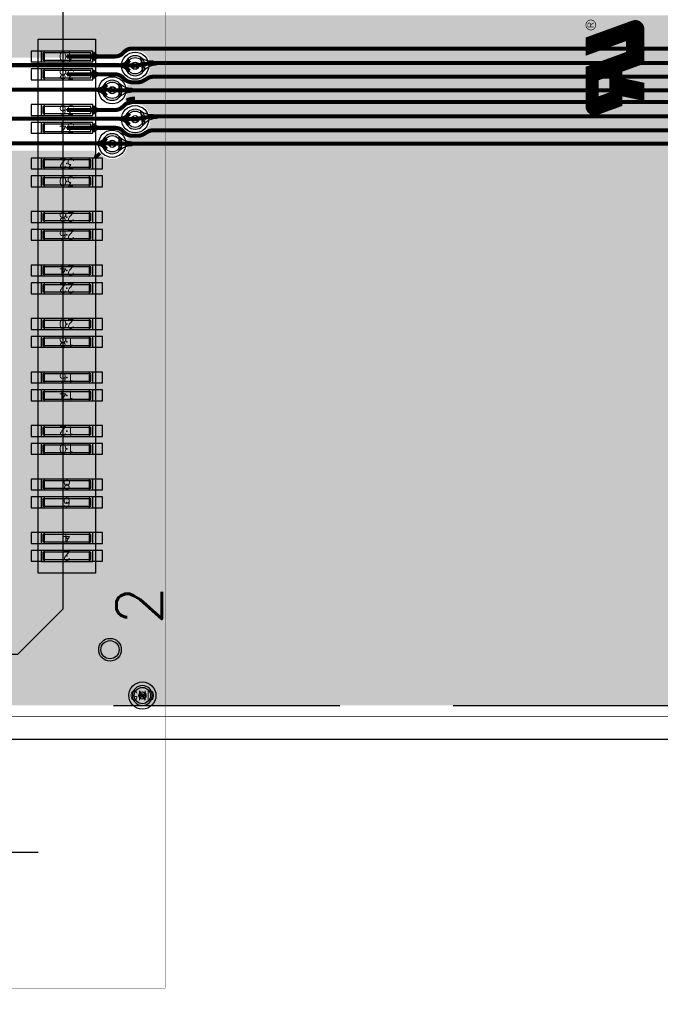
# Model space of a CAD drawing. Header units: inches. Extents: x -0.59 to 5.77, y -1.38 to 3.07.
# Tile 3 of 20: x 0.3 to 1.01, y -0.32 to 0.77. Entities that reach past the tile are written whole.
import ezdxf
from ezdxf.enums import TextEntityAlignment as Align

# ---------------------------------------------------------------- set-up
doc = ezdxf.new("R2010")
doc.units = ezdxf.units.IN
doc.header["$MEASUREMENT"] = 0
for name, pattern in [('DASHED2', [0.375, 0.25, -0.125]), ('FILLPOLY', [101, 100, 1]), ('FILLPOLYEX', [101, 100, 1]), ('FILLPOLYIN', [101, 100, 1]), ('SCOMP', [101, 100, 1])]:
    doc.linetypes.add(name, pattern=pattern)
for name, color, linetype in [('COM-NS', 4, 'Continuous'), ('DIMENSION', 7, 'Continuous'), ('FAB', 5, 'Continuous'), ('GE-FS', 5, 'Continuous'), ('GP-FS', 5, 'Continuous'), ('guide_4mil', 7, 'Continuous'), ('HOL', 3, 'Continuous'), ('HOL-C1', 4, 'Continuous'), ('LND-NS', 1, 'Continuous'), ('MSK-NS', 4, 'Continuous'), ('NET', 7, 'Continuous'), ('NUM-NS', 7, 'Continuous'), ('PAD-CM', 14, 'Continuous'), ('PCB', 6, 'Continuous'), ('POP-CM', 5, 'Continuous'), ('POP_OUTLINE', 7, 'Continuous'), ('PST-NS', 30, 'Continuous'), ('REF-NS', 7, 'Continuous'), ('scratch', 252, 'DASHED2'), ('SLK-NS', 2, 'Continuous'), ('STF-01-FS', 30, 'Continuous'), ('TEA-FS', 143, 'Continuous'), ('TEA-NS', 13, 'Continuous'), ('TRA-FS', 5, 'Continuous'), ('TRA-NS', 1, 'Continuous'), ('VIA', 7, 'Continuous')]:
    doc.layers.add(name, color=color, linetype=linetype)
doc.styles.get("Standard").update_dxf_attribs({"font": 'romans.shx'})
doc.dimstyles.new('SMALL', dxfattribs={"dimtxt": 0.03, "dimasz": 0.03, "dimexe": 0.02, "dimexo": 0.02, "dimgap": 0.01, "dimtad": 0, "dimtih": 1, "dimtoh": 1, "dimdec": 4, "dimzin": 0, "dimdsep": 46, "dimtxsty": 'Standard', "dimcen": 0.09, "dimadec": 0, "dimazin": 0, "dimtfac": 1, "dimtdec": 4, "dimtofl": 0, "dimtmove": 0, "dimatfit": 3, "dimfxl": 0, "dimtolj": 1, "dimtzin": 0, "dimarcsym": 0})

# ---------------------------------------------------------------- blocks, each defined once
blk = doc.blocks.new('PIN-NS-V')
at = {"layer": 'NUM-NS'}
blk.add_attdef('PIN', text='', height=0.03, dxfattribs=at).set_placement((0, 0), align=Align.MIDDLE)
blk = doc.blocks.new('LND-NS-4-D057-D012')
at = {"layer": 'LND-NS', "linetype": 'Continuous'}
blk.add_lwpolyline([(-0.0285, -0.006), (0.0285, -0.006), (0.0285, 0.006), (-0.0285, 0.006)], close=True, dxfattribs=at)
blk.add_point((0, 0), dxfattribs=at)
at = {"layer": 'PST-NS', "linetype": 'Continuous'}
blk.add_lwpolyline([(-0.0265, -0.004), (0.0265, -0.004), (0.0265, 0.004), (-0.0265, 0.004)], close=True, dxfattribs=at)
blk = doc.blocks.new('ASP-122952-01-NS')
at = {"layer": 'COM-NS'}
blk.add_lwpolyline([(-1.1313, -0.1175), (1.1313, -0.1175), (1.1812, -0.0675), (1.1812, 0.1175), (-1.1813, 0.1175), (-1.1813, -0.0675)], close=True, dxfattribs=at)
at = {"layer": 'MSK-NS'}
blk.add_lwpolyline([(-1.0919, -0.09), (-0.5026, -0.09), (-0.5026, -0.153), (-1.0919, -0.153)], close=True, dxfattribs=at)
at = {"layer": 'LND-NS', "rotation": 90}
for p in [(-1.0729, -0.1215), (-1.0532, -0.1215), (-1.0138, -0.1215), (-0.9941, -0.1215), (-0.9547, -0.1215), (-0.935, -0.1215), (-0.8957, -0.1215), (-0.876, -0.1215), (-0.8366, -0.1215), (-0.8169, -0.1215), (-0.7775, -0.1215), (-0.7578, -0.1215), (-0.7185, -0.1215), (-0.6988, -0.1215), (-0.6594, -0.1215), (-0.6397, -0.1215), (-0.6003, -0.1215), (-0.5806, -0.1215), (-0.5412, -0.1215), (-0.5216, -0.1215)]:
    blk.add_blockref('LND-NS-4-D057-D012', p, dxfattribs=at)
at = {"layer": 'NUM-NS'}
ref = blk.add_blockref('PIN-NS-V', (-1.0729, -0.1215), dxfattribs=dict(at, rotation=90))
ref.add_attrib('PIN', '2', dxfattribs={"height": 0.01, "rotation": 90}).set_placement((-1.0729, -0.1215), align=Align.MIDDLE)
ref = blk.add_blockref('PIN-NS-V', (-1.0532, -0.1215), dxfattribs=dict(at, rotation=90))
ref.add_attrib('PIN', '4', dxfattribs={"height": 0.01, "rotation": 90}).set_placement((-1.0532, -0.1215), align=Align.MIDDLE)
ref = blk.add_blockref('PIN-NS-V', (-1.0138, -0.1215), dxfattribs=dict(at, rotation=90))
ref.add_attrib('PIN', '6', dxfattribs={"height": 0.01, "rotation": 90}).set_placement((-1.0138, -0.1215), align=Align.MIDDLE)
ref = blk.add_blockref('PIN-NS-V', (-0.9941, -0.1215), dxfattribs=dict(at, rotation=90))
ref.add_attrib('PIN', '8', dxfattribs={"height": 0.01, "rotation": 90}).set_placement((-0.9941, -0.1215), align=Align.MIDDLE)
ref = blk.add_blockref('PIN-NS-V', (-0.9547, -0.1215), dxfattribs=dict(at, rotation=90))
ref.add_attrib('PIN', '10', dxfattribs={"height": 0.01, "rotation": 90}).set_placement((-0.9547, -0.1215), align=Align.MIDDLE)
ref = blk.add_blockref('PIN-NS-V', (-0.935, -0.1215), dxfattribs=dict(at, rotation=90))
ref.add_attrib('PIN', '12', dxfattribs={"height": 0.01, "rotation": 90}).set_placement((-0.935, -0.1215), align=Align.MIDDLE)
ref = blk.add_blockref('PIN-NS-V', (-0.8957, -0.1215), dxfattribs=dict(at, rotation=90))
ref.add_attrib('PIN', '14', dxfattribs={"height": 0.01, "rotation": 90}).set_placement((-0.8957, -0.1215), align=Align.MIDDLE)
ref = blk.add_blockref('PIN-NS-V', (-0.876, -0.1215), dxfattribs=dict(at, rotation=90))
ref.add_attrib('PIN', '16', dxfattribs={"height": 0.01, "rotation": 90}).set_placement((-0.876, -0.1215), align=Align.MIDDLE)
ref = blk.add_blockref('PIN-NS-V', (-0.8366, -0.1215), dxfattribs=dict(at, rotation=90))
ref.add_attrib('PIN', '18', dxfattribs={"height": 0.01, "rotation": 90}).set_placement((-0.8366, -0.1215), align=Align.MIDDLE)
ref = blk.add_blockref('PIN-NS-V', (-0.8169, -0.1215), dxfattribs=dict(at, rotation=90))
ref.add_attrib('PIN', '20', dxfattribs={"height": 0.01, "rotation": 90}).set_placement((-0.8169, -0.1215), align=Align.MIDDLE)
ref = blk.add_blockref('PIN-NS-V', (-0.7775, -0.1215), dxfattribs=dict(at, rotation=90))
ref.add_attrib('PIN', '22', dxfattribs={"height": 0.01, "rotation": 90}).set_placement((-0.7775, -0.1215), align=Align.MIDDLE)
ref = blk.add_blockref('PIN-NS-V', (-0.7578, -0.1215), dxfattribs=dict(at, rotation=90))
ref.add_attrib('PIN', '24', dxfattribs={"height": 0.01, "rotation": 90}).set_placement((-0.7578, -0.1215), align=Align.MIDDLE)
ref = blk.add_blockref('PIN-NS-V', (-0.7185, -0.1215), dxfattribs=dict(at, rotation=90))
ref.add_attrib('PIN', '26', dxfattribs={"height": 0.01, "rotation": 90}).set_placement((-0.7185, -0.1215), align=Align.MIDDLE)
ref = blk.add_blockref('PIN-NS-V', (-0.6988, -0.1215), dxfattribs=dict(at, rotation=90))
ref.add_attrib('PIN', '28', dxfattribs={"height": 0.01, "rotation": 90}).set_placement((-0.6988, -0.1215), align=Align.MIDDLE)
ref = blk.add_blockref('PIN-NS-V', (-0.6594, -0.1215), dxfattribs=dict(at, rotation=90))
ref.add_attrib('PIN', '30', dxfattribs={"height": 0.01, "rotation": 90}).set_placement((-0.6594, -0.1215), align=Align.MIDDLE)
ref = blk.add_blockref('PIN-NS-V', (-0.6397, -0.1215), dxfattribs=dict(at, rotation=90))
ref.add_attrib('PIN', '32', dxfattribs={"height": 0.01, "rotation": 90}).set_placement((-0.6397, -0.1215), align=Align.MIDDLE)
ref = blk.add_blockref('PIN-NS-V', (-0.6003, -0.1215), dxfattribs=dict(at, rotation=90))
ref.add_attrib('PIN', '34', dxfattribs={"height": 0.01, "rotation": 90}).set_placement((-0.6003, -0.1215), align=Align.MIDDLE)
ref = blk.add_blockref('PIN-NS-V', (-0.5806, -0.1215), dxfattribs=dict(at, rotation=90))
ref.add_attrib('PIN', '36', dxfattribs={"height": 0.01, "rotation": 90}).set_placement((-0.5806, -0.1215), align=Align.MIDDLE)
ref = blk.add_blockref('PIN-NS-V', (-0.5412, -0.1215), dxfattribs=dict(at, rotation=90))
ref.add_attrib('PIN', '38', dxfattribs={"height": 0.01, "rotation": 90}).set_placement((-0.5412, -0.1215), align=Align.MIDDLE)
ref = blk.add_blockref('PIN-NS-V', (-0.5216, -0.1215), dxfattribs=dict(at, rotation=90))
ref.add_attrib('PIN', '40', dxfattribs={"height": 0.01, "rotation": 90}).set_placement((-0.5216, -0.1215), align=Align.MIDDLE)
at = {"layer": 'REF-NS'}
blk.add_attdef('REF', text='', height=0.03, dxfattribs=at).set_placement((0, 0), align=Align.MIDDLE)
blk = doc.blocks.new('PAD-CM-0-D022')
at = {"layer": 'PAD-CM', "linetype": 'Continuous'}
blk.add_lwpolyline([(-0.011, 0, 1), (0.011, 0, 1)], format="xyb", close=True, dxfattribs=at)
blk.add_point((0, 0), dxfattribs=at)
blk = doc.blocks.new('HOL-D0079')
at = {"layer": 'HOL', "linetype": 'Continuous'}
blk.add_circle((0, 0), 0.00395, dxfattribs=at)
blk = doc.blocks.new('VIA-D0079-D022')
at = {"layer": 'guide_4mil', "linetype": 'Continuous'}
blk.add_circle((0, 0), 0.015, dxfattribs=at)
at = {"layer": 'HOL', "linetype": 'Continuous'}
blk.add_blockref('HOL-D0079', (0, 0), dxfattribs=at)
at = {"layer": 'PAD-CM', "linetype": 'Continuous'}
blk.add_blockref('PAD-CM-0-D022', (0, 0), dxfattribs=at)
at = {"layer": 'NET', "linetype": 'Continuous'}
blk.add_attdef('NET', text='', height=0.02, dxfattribs=at).set_placement((0, 0), align=Align.MIDDLE)
blk = doc.blocks.new('TEA-NS-D00530-90D-D0045-D0075')
at = {"layer": 'TEA-NS', "const_width": 0.0045}
for points in [[(0.0037, 0.0037), (0.0053, 0.0022, 0.198912), (0.0106, 0)], [(0.0037, -0.0037), (0.0053, -0.0022, -0.198912), (0.0106, 0)]]:
    blk.add_lwpolyline(points, format="xyb", dxfattribs=at)
blk = doc.blocks.new('TEA-FS-D00875-90D-D0045-D011')
at = {"layer": 'TEA-FS', "const_width": 0.0045}
for points in [[(0.0062, 0.0062), (0.0092, 0.0032, 0.198912), (0.0169, 0)], [(0.0062, -0.0062), (0.0092, -0.0032, -0.198912), (0.0169, 0)]]:
    blk.add_lwpolyline(points, format="xyb", dxfattribs=at)
blk = doc.blocks.new('EXT_12')
at = {"layer": 'TRA-NS'}
blk.add_lwpolyline([(0.004, 0.006), (-0.011, 0.006), (-0.011, -0.006), (0.004, -0.006)], close=True, dxfattribs=at)
blk = doc.blocks.new('*D42')
at = {"layer": 'Defpoints', "color": 0}
for p in [(0.2667, -0.098), (0.1973, -0.202)]:
    blk.add_point(p, dxfattribs=at)
at = {"layer": 'DIMENSION', "color": 0, "lineweight": -2}
for p, q in [((0.232, -0.24), (0.232, -0.06)), ((0.142, -0.15), (0.322, -0.15)), ((0.009, -0.4843), (0.1807, -0.227)), ((-0.021, -0.4843), (0.009, -0.4843))]:
    blk.add_line(p, q, dxfattribs=at)
at = {"layer": 'DIMENSION', "color": 0}
blk.add_solid([(0.1765, -0.2242), (0.1848, -0.2297), (0.1973, -0.202)], dxfattribs=at)
at = {"layer": 'DIMENSION', "color": 0, "insert": (-0.1795, -0.4843), "char_height": 0.03, "attachment_point": 5}
blk.add_mtext('\\A1;(4x) ∅0.1250', dxfattribs=at)
blk = doc.blocks.new('TBL-SYM12')
for p, q in [((-0.35, -0.35), (0.35, 0.35)), ((-0.35, 0.35), (0.35, -0.35))]:
    blk.add_line(p, q)
blk.add_circle((0, 0), 0.25)

msp = doc.modelspace()

# ---------------------------------------------------------------- linework, layer by layer
at = {"layer": 'GE-FS', "const_width": 0.008}
msp.add_lwpolyline([(1.97, 2.484, -0.4142136), (1.984, 2.47), (1.984, 0.03, -0.4142136), (1.97, 0.016), (0.03, 0.016, -0.4142136), (0.016, 0.03), (0.016, 2.47, -0.4142136), (0.03, 2.484)], format="xyb", close=True, dxfattribs=at)
msp.add_lwpolyline([(0.17993, 0.62042), (0.38426, 0.62042, 0.0326033), (0.38585, 0.62021), (0.3884, 0.61755, 0.8035387), (0.42342, 0.6389, 1.1406489), (0.42887, 0.68019, 0.1073008), (0.42016, 0.67829, 0.2526106), (0.42342, 0.69797, 1.1406489), (0.42887, 0.73925, 0.1936598), (0.41432, 0.7334), (0.4119, 0.73108), (0.41174, 0.73108), (0.19974, 0.73108, -0.1029792)], format="xyb", dxfattribs=at)
at = {"layer": 'GP-FS', "const_width": 0.008}
for points in [[(0.016, 0.77), (1.7515, 0.77)], [(0.016, 0.763), (1.7515, 0.763)], [(0.016, 0.756), (1.60898, 0.756)], [(0.17776, 0.749), (1.60278, 0.749)], [(0.18953, 0.742), (1.58923, 0.742)], [(0.19348, 0.735), (0.41619, 0.735)], [(0.44154, 0.735), (1.55483, 0.735)], [(0.44747, 0.728), (1.5489, 0.728)], [(0.44943, 0.714), (1.54694, 0.714)], [(0.44969, 0.721), (1.54668, 0.721)], [(0.4466, 0.707), (1.54977, 0.707)], [(0.42448, 0.693), (1.57206, 0.693)], [(0.43925, 0.7), (1.55712, 0.7)], [(0.42391, 0.686), (1.57262, 0.686)], [(0.42068, 0.679), (0.42191, 0.679)], [(0.43582, 0.679), (1.56055, 0.679)], [(0.4455, 0.672), (1.55087, 0.672)], [(0.44905, 0.665), (1.54732, 0.665)], [(0.44821, 0.651), (1.54816, 0.651)], [(0.44983, 0.658), (1.54654, 0.658)], [(0.44337, 0.644), (1.553, 0.644)], [(0.42397, 0.637), (1.57256, 0.637)], [(0.42445, 0.63), (1.57208, 0.63)], [(0.016, 0.616), (0.39006, 0.616)], [(0.41706, 0.616), (1.57948, 0.616)], [(0.42249, 0.623), (1.57405, 0.623)], [(0.016, 0.609), (1.5955, 0.609)], [(0.016, 0.602), (1.5955, 0.602)], [(0.016, 0.595), (1.5955, 0.595)], [(0.016, 0.588), (1.5955, 0.588)], [(0.016, 0.581), (1.5955, 0.581)], [(0.016, 0.574), (1.5955, 0.574)], [(0.016, 0.567), (1.5955, 0.567)], [(0.016, 0.56), (1.5955, 0.56)], [(0.016, 0.553), (1.5955, 0.553)], [(0.016, 0.546), (1.5955, 0.546)], [(0.016, 0.539), (1.5955, 0.539)], [(0.016, 0.532), (1.5955, 0.532)], [(0.016, 0.525), (1.5955, 0.525)], [(0.016, 0.518), (1.5955, 0.518)], [(0.016, 0.511), (1.5955, 0.511)], [(0.016, 0.504), (1.5955, 0.504)], [(0.016, 0.497), (1.5955, 0.497)], [(0.016, 0.49), (1.5955, 0.49)], [(0.016, 0.483), (1.5955, 0.483)], [(0.016, 0.476), (1.5955, 0.476)], [(0.016, 0.469), (1.5955, 0.469)], [(0.016, 0.462), (1.5955, 0.462)], [(0.016, 0.455), (1.5955, 0.455)], [(0.016, 0.448), (1.5955, 0.448)], [(0.016, 0.441), (1.5955, 0.441)], [(0.016, 0.434), (1.5955, 0.434)], [(0.016, 0.427), (1.5955, 0.427)], [(0.016, 0.42), (1.5955, 0.42)], [(0.016, 0.413), (1.5955, 0.413)], [(0.016, 0.406), (1.5955, 0.406)], [(0.016, 0.399), (1.5955, 0.399)], [(0.016, 0.392), (1.5955, 0.392)], [(0.016, 0.385), (1.5955, 0.385)], [(0.016, 0.378), (1.5955, 0.378)], [(0.016, 0.371), (1.5955, 0.371)], [(0.016, 0.364), (1.5955, 0.364)], [(0.016, 0.357), (1.5955, 0.357)], [(0.016, 0.35), (1.5955, 0.35)], [(0.016, 0.343), (1.5955, 0.343)], [(0.016, 0.336), (1.5955, 0.336)], [(0.016, 0.329), (1.5955, 0.329)], [(0.016, 0.322), (1.5955, 0.322)], [(0.016, 0.315), (1.5955, 0.315)], [(0.016, 0.308), (1.5955, 0.308)], [(0.016, 0.301), (1.5955, 0.301)], [(0.016, 0.294), (1.5955, 0.294)], [(0.016, 0.287), (1.5955, 0.287)], [(0.016, 0.28), (1.5955, 0.28)], [(0.016, 0.273), (1.5955, 0.273)], [(0.016, 0.266), (1.5955, 0.266)], [(0.016, 0.259), (1.5955, 0.259)], [(0.016, 0.252), (1.5955, 0.252)], [(0.016, 0.245), (1.5955, 0.245)], [(0.016, 0.238), (1.5955, 0.238)], [(0.016, 0.231), (1.5955, 0.231)], [(0.016, 0.224), (1.5955, 0.224)], [(0.016, 0.217), (1.5955, 0.217)], [(0.016, 0.21), (1.5955, 0.21)], [(0.016, 0.203), (1.5955, 0.203)], [(0.016, 0.196), (1.5955, 0.196)], [(0.016, 0.189), (1.5955, 0.189)], [(0.016, 0.182), (1.5955, 0.182)], [(0.016, 0.175), (1.5955, 0.175)], [(0.016, 0.168), (1.59607, 0.168)], [(0.016, 0.161), (1.6025, 0.161)], [(0.016, 0.154), (1.60349, 0.154)], [(0.016, 0.147), (1.7515, 0.147)], [(0.016, 0.14), (1.7515, 0.14)], [(0.15691, 0.133), (1.7515, 0.133)], [(0.17332, 0.126), (1.7515, 0.126)], [(0.18006, 0.119), (1.7515, 0.119)], [(0.18396, 0.112), (1.7515, 0.112)], [(0.18603, 0.105), (1.7515, 0.105)], [(0.18659, 0.098), (1.7515, 0.098)], [(0.1833, 0.084), (1.56508, 0.084)], [(0.18572, 0.091), (1.7515, 0.091)], [(0.17891, 0.077), (1.55977, 0.077)], [(0.016, 0.063), (1.55751, 0.063)], [(0.17125, 0.07), (1.55754, 0.07)], [(0.016, 0.056), (1.55964, 0.056)], [(0.016, 0.049), (1.56479, 0.049)], [(0.016, 0.042), (1.85344, 0.042)], [(0.016, 0.035), (1.8634, 0.035)], [(0.01614, 0.028), (1.98386, 0.028)], [(0.01928, 0.021), (1.98072, 0.021)]]:
    msp.add_lwpolyline(points, dxfattribs=at)
at = {"layer": 'HOL-C1'}
msp.add_circle((0.40113, 0.07359), 0.0125, dxfattribs=at)
at = {"layer": 'PCB', "const_width": 0.0005}
msp.add_lwpolyline([(2, 0.03), (2, 2.47, 0.4142136), (1.97, 2.5), (0.03, 2.5, 0.4142136), (0, 2.47), (0, 0.03, 0.4142136), (0.03, 0), (1.97, 0, 0.4142136)], format="xyb", close=True, dxfattribs=at)
at = {"layer": 'POP-CM', "linetype": 'FILLPOLYIN'}
for centre in [(0.42887, 0.71825), (0.40356, 0.69115), (0.42887, 0.65919), (0.40356, 0.63209), (0.43687, 0.023)]:
    msp.add_circle(centre, 0.009, dxfattribs=at)
at = {"layer": 'POP_OUTLINE', "linetype": 'FILLPOLYEX'}
msp.add_lwpolyline([(2.025, 0.03), (2.025, 2.47, 0.4142136), (1.97, 2.525), (0.03, 2.525, 0.4142136), (-0.025, 2.47), (-0.025, 0.03, 0.4142136), (0.03, -0.025), (1.97, -0.025, 0.4142136)], format="xyb", close=True, dxfattribs=at)
at = {"layer": 'scratch'}
msp.add_lwpolyline([(1.988, 0.03), (1.988, 2.47, 0.4142136), (1.97, 2.488), (0.03, 2.488, 0.4142136), (0.012, 2.47), (0.012, 0.03, 0.4142136), (0.03, 0.012), (1.97, 0.012, 0.4142136)], format="xyb", close=True, dxfattribs=at)
at = {"layer": 'SLK-NS', "const_width": 0.000706}
msp.add_lwpolyline([(0.9264, 0.76274, -0.4386407), (0.93187, 0.76868, -2.2797704)], format="xyb", close=True, dxfattribs=at)
at = {"layer": 'SLK-NS', "linetype": 'SCOMP', "const_width": 0.002}
msp.add_lwpolyline([(0.92703, 0.74859), (0.97786, 0.76709, -0.5205671), (0.99004, 0.75855), (0.99004, 0.72123), (0.96585, 0.71243), (0.96585, 0.70372), (0.99004, 0.69858), (0.99004, 0.68046), (0.96585, 0.68561), (0.96585, 0.67463), (0.93921, 0.66493, -0.5205671), (0.92703, 0.67347), (0.92703, 0.71633), (0.97188, 0.73266), (0.97188, 0.74688), (0.92703, 0.73055)], format="xyb", close=True, dxfattribs=at)
at = {"layer": 'SLK-NS'}
for points, const_width in [([(0.92859, 0.76112), (0.92859, 0.76392), (0.9289, 0.76486), (0.92922, 0.76517), (0.92984, 0.76548), (0.93046, 0.76548), (0.93109, 0.76517), (0.9314, 0.76486), (0.93171, 0.76392), (0.93171, 0.76112)], 0.0007), ([(0.92859, 0.76112), (0.93514, 0.76112)], 0.0007), ([(0.93171, 0.7633), (0.93514, 0.76548)], 0.0007), ([(0.95849, 0.742), (0.95849, 0.76004)], 0.002), ([(0.95949, 0.74237), (0.95949, 0.7604)], 0.002), ([(0.96049, 0.74273), (0.96049, 0.76076)], 0.002), ([(0.96149, 0.7431), (0.96149, 0.76113)], 0.002), ([(0.96249, 0.74346), (0.96249, 0.76149)], 0.002), ([(0.96349, 0.74382), (0.96349, 0.76186)], 0.002), ([(0.96449, 0.74419), (0.96449, 0.76222)], 0.002), ([(0.96549, 0.74455), (0.96549, 0.76258)], 0.002), ([(0.96649, 0.74492), (0.96649, 0.76295)], 0.002), ([(0.96749, 0.74528), (0.96749, 0.76331)], 0.002), ([(0.96849, 0.74564), (0.96849, 0.76368)], 0.002), ([(0.96949, 0.74601), (0.96949, 0.76404)], 0.002), ([(0.97049, 0.74637), (0.97049, 0.7644)], 0.002), ([(0.97149, 0.74674), (0.97149, 0.76477)], 0.002), ([(0.97249, 0.71484), (0.97249, 0.76513)], 0.002), ([(0.97349, 0.71521), (0.97349, 0.7655)], 0.002), ([(0.97449, 0.71557), (0.97449, 0.76586)], 0.002), ([(0.97549, 0.71594), (0.97549, 0.76622)], 0.002), ([(0.97649, 0.7163), (0.97649, 0.76659)], 0.002), ([(0.97749, 0.71666), (0.97749, 0.76695)], 0.002), ([(0.97849, 0.71703), (0.97849, 0.76729)], 0.002), ([(0.97949, 0.71739), (0.97949, 0.76751)], 0.002), ([(0.98049, 0.71776), (0.98049, 0.76762)], 0.002), ([(0.98149, 0.71812), (0.98149, 0.76762)], 0.002), ([(0.98249, 0.71848), (0.98249, 0.7675)], 0.002), ([(0.98349, 0.71885), (0.98349, 0.76728)], 0.002), ([(0.98449, 0.71921), (0.98449, 0.76692)], 0.002), ([(0.98549, 0.71958), (0.98549, 0.76643)], 0.002), ([(0.98649, 0.71994), (0.98649, 0.76576)], 0.002), ([(0.98749, 0.7203), (0.98749, 0.76487)], 0.002), ([(0.98849, 0.72067), (0.98849, 0.76364)], 0.002), ([(0.98949, 0.72103), (0.98949, 0.76168)], 0.002), ([(0.92849, 0.73108), (0.92849, 0.74912)], 0.002), ([(0.92949, 0.73145), (0.92949, 0.74948)], 0.002), ([(0.93049, 0.73181), (0.93049, 0.74984)], 0.002), ([(0.93149, 0.73218), (0.93149, 0.75021)], 0.002), ([(0.93249, 0.73254), (0.93249, 0.75057)], 0.002), ([(0.93349, 0.7329), (0.93349, 0.75094)], 0.002), ([(0.93449, 0.73327), (0.93449, 0.7513)], 0.002), ([(0.93549, 0.73363), (0.93549, 0.75166)], 0.002), ([(0.93649, 0.734), (0.93649, 0.75203)], 0.002), ([(0.93749, 0.73436), (0.93749, 0.75239)], 0.002), ([(0.93849, 0.73472), (0.93849, 0.75276)], 0.002), ([(0.93949, 0.73509), (0.93949, 0.75312)], 0.002), ([(0.94049, 0.73545), (0.94049, 0.75348)], 0.002), ([(0.94149, 0.73582), (0.94149, 0.75385)], 0.002), ([(0.94249, 0.73618), (0.94249, 0.75421)], 0.002), ([(0.94349, 0.73654), (0.94349, 0.75458)], 0.002), ([(0.94449, 0.73691), (0.94449, 0.75494)], 0.002), ([(0.94549, 0.73727), (0.94549, 0.7553)], 0.002), ([(0.94649, 0.73764), (0.94649, 0.75567)], 0.002), ([(0.94749, 0.738), (0.94749, 0.75603)], 0.002), ([(0.94849, 0.73836), (0.94849, 0.7564)], 0.002), ([(0.94949, 0.73873), (0.94949, 0.75676)], 0.002), ([(0.95049, 0.73909), (0.95049, 0.75712)], 0.002), ([(0.95149, 0.73946), (0.95149, 0.75749)], 0.002), ([(0.95249, 0.73982), (0.95249, 0.75785)], 0.002), ([(0.95349, 0.74018), (0.95349, 0.75822)], 0.002), ([(0.95449, 0.74055), (0.95449, 0.75858)], 0.002), ([(0.95549, 0.74091), (0.95549, 0.75894)], 0.002), ([(0.95649, 0.74128), (0.95649, 0.75931)], 0.002), ([(0.95749, 0.74164), (0.95749, 0.75967)], 0.002), ([(0.92749, 0.73072), (0.92749, 0.74875)], 0.002), ([(0.95749, 0.67158), (0.95749, 0.72742)], 0.002), ([(0.95849, 0.67195), (0.95849, 0.72778)], 0.002), ([(0.95949, 0.67231), (0.95949, 0.72814)], 0.002), ([(0.96049, 0.67268), (0.96049, 0.72851)], 0.002), ([(0.96149, 0.67304), (0.96149, 0.72887)], 0.002), ([(0.96249, 0.6734), (0.96249, 0.72924)], 0.002), ([(0.96349, 0.67377), (0.96349, 0.7296)], 0.002), ([(0.96449, 0.67413), (0.96449, 0.72996)], 0.002), ([(0.96549, 0.6745), (0.96549, 0.73033)], 0.002), ([(0.96649, 0.71266), (0.96649, 0.73069)], 0.002), ([(0.96749, 0.71302), (0.96749, 0.73106)], 0.002), ([(0.96849, 0.71339), (0.96849, 0.73142)], 0.002), ([(0.96949, 0.71375), (0.96949, 0.73178)], 0.002), ([(0.97049, 0.71412), (0.97049, 0.73215)], 0.002), ([(0.97149, 0.71448), (0.97149, 0.73251)], 0.002), ([(0.92749, 0.67061), (0.92749, 0.7165)], 0.002), ([(0.92849, 0.66853), (0.92849, 0.71686)], 0.002), ([(0.92949, 0.66725), (0.92949, 0.71722)], 0.002), ([(0.93049, 0.66633), (0.93049, 0.71759)], 0.002), ([(0.93149, 0.66565), (0.93149, 0.71795)], 0.002), ([(0.93249, 0.66514), (0.93249, 0.71832)], 0.002), ([(0.93349, 0.66477), (0.93349, 0.71868)], 0.002), ([(0.93449, 0.66453), (0.93449, 0.71904)], 0.002), ([(0.93549, 0.66441), (0.93549, 0.71941)], 0.002), ([(0.93649, 0.66439), (0.93649, 0.71977)], 0.002), ([(0.93749, 0.66449), (0.93749, 0.72014)], 0.002), ([(0.93849, 0.6647), (0.93849, 0.7205)], 0.002), ([(0.93949, 0.66503), (0.93949, 0.72086)], 0.002), ([(0.94049, 0.7032), (0.94049, 0.72123)], 0.002), ([(0.94149, 0.70356), (0.94149, 0.72159)], 0.002), ([(0.94249, 0.70392), (0.94249, 0.72196)], 0.002), ([(0.94349, 0.70429), (0.94349, 0.72232)], 0.002), ([(0.94449, 0.70465), (0.94449, 0.72268)], 0.002), ([(0.94549, 0.70502), (0.94549, 0.72305)], 0.002), ([(0.94649, 0.70538), (0.94649, 0.72341)], 0.002), ([(0.94749, 0.70574), (0.94749, 0.72378)], 0.002), ([(0.94849, 0.70611), (0.94849, 0.72414)], 0.002), ([(0.94949, 0.70647), (0.94949, 0.7245)], 0.002), ([(0.95049, 0.70684), (0.95049, 0.72487)], 0.002), ([(0.95149, 0.7072), (0.95149, 0.72523)], 0.002), ([(0.95249, 0.70756), (0.95249, 0.7256)], 0.002), ([(0.95349, 0.67013), (0.95349, 0.72596)], 0.002), ([(0.95449, 0.67049), (0.95449, 0.72632)], 0.002), ([(0.95549, 0.67086), (0.95549, 0.72669)], 0.002), ([(0.95649, 0.67122), (0.95649, 0.72705)], 0.002), ([(0.96649, 0.68547), (0.96649, 0.70359)], 0.002), ([(0.96749, 0.68526), (0.96749, 0.70337)], 0.002), ([(0.96849, 0.68505), (0.96849, 0.70316)], 0.002), ([(0.96949, 0.68483), (0.96949, 0.70295)], 0.002), ([(0.97049, 0.68462), (0.97049, 0.70274)], 0.002), ([(0.97149, 0.68441), (0.97149, 0.70252)], 0.002), ([(0.97249, 0.6842), (0.97249, 0.70231)], 0.002), ([(0.97349, 0.68398), (0.97349, 0.7021)], 0.002), ([(0.97449, 0.68377), (0.97449, 0.70189)], 0.002), ([(0.97549, 0.68356), (0.97549, 0.70167)], 0.002), ([(0.97649, 0.68335), (0.97649, 0.70146)], 0.002), ([(0.97749, 0.68313), (0.97749, 0.70125)], 0.002), ([(0.97849, 0.68292), (0.97849, 0.70104)], 0.002), ([(0.97949, 0.68271), (0.97949, 0.70082)], 0.002), ([(0.98049, 0.6825), (0.98049, 0.70061)], 0.002), ([(0.98149, 0.68228), (0.98149, 0.7004)], 0.002), ([(0.98249, 0.68207), (0.98249, 0.70019)], 0.002), ([(0.98349, 0.68186), (0.98349, 0.69997)], 0.002), ([(0.98449, 0.68165), (0.98449, 0.69976)], 0.002), ([(0.98549, 0.68143), (0.98549, 0.69955)], 0.002), ([(0.98649, 0.68122), (0.98649, 0.69934)], 0.002), ([(0.98749, 0.68101), (0.98749, 0.69912)], 0.002), ([(0.98849, 0.68079), (0.98849, 0.69891)], 0.002), ([(0.98949, 0.68058), (0.98949, 0.6987)], 0.002), ([(0.94149, 0.66576), (0.94149, 0.68379)], 0.002), ([(0.94249, 0.66612), (0.94249, 0.68416)], 0.002), ([(0.94349, 0.66649), (0.94349, 0.68452)], 0.002), ([(0.94449, 0.66685), (0.94449, 0.68488)], 0.002), ([(0.94549, 0.66722), (0.94549, 0.68525)], 0.002), ([(0.94649, 0.66758), (0.94649, 0.68561)], 0.002), ([(0.94749, 0.66794), (0.94749, 0.68598)], 0.002), ([(0.94849, 0.66831), (0.94849, 0.68634)], 0.002), ([(0.94949, 0.66867), (0.94949, 0.6867)], 0.002), ([(0.95049, 0.66904), (0.95049, 0.68707)], 0.002), ([(0.95149, 0.6694), (0.95149, 0.68743)], 0.002), ([(0.95249, 0.66976), (0.95249, 0.6878)], 0.002), ([(0.94049, 0.6654), (0.94049, 0.68343)], 0.002)]:
    msp.add_lwpolyline(points, dxfattribs=dict(at, const_width=const_width))
at = {"layer": 'SLK-NS', "const_width": 0.002}
msp.add_lwpolyline([(0.95324, 0.70784), (0.93964, 0.70289), (0.93964, 0.68312), (0.95324, 0.68807)], close=True, dxfattribs=at)
at = {"layer": 'STF-01-FS', "const_width": 0.0005}
msp.add_lwpolyline([(0.462, 2.8), (0, 2.8), (0, -0.3), (0.462, -0.3)], close=True, dxfattribs=at)
at = {"layer": 'TEA-NS', "linetype": 'FILLPOLY'}
for points in [[(0.45327, 0.71913, 0.2304537), (0.43752, 0.71147), (0.43525, 0.72721, 0.1748953), (0.44833, 0.72354)], [(0.42514, 0.6889, 0.1949764), (0.41122, 0.68326), (0.41122, 0.69905, 0.1949764), (0.42514, 0.6934)], [(0.45327, 0.66006, 0.2304537), (0.43752, 0.6524), (0.43525, 0.66814, 0.1748953), (0.44833, 0.66448)], [(0.42514, 0.62984, 0.1949764), (0.41122, 0.62419), (0.41122, 0.63998, 0.1949764), (0.42514, 0.63434)]]:
    msp.add_lwpolyline(points, format="xyb", close=True, dxfattribs=at)
at = {"layer": 'TRA-FS', "const_width": 0.0045}
for points in [[(0.17349, 0.72844), (0.19176, 0.72049, 0.1029792), (0.19974, 0.71883), (0.4118, 0.71883, -0.0004225), (0.41194, 0.71883), (0.42887, 0.71848)], [(0.17349, 0.66937), (0.19176, 0.66142, 0.1029792), (0.19974, 0.65976), (0.4118, 0.65976, -0.0004225), (0.41194, 0.65976), (0.42887, 0.65942)]]:
    msp.add_lwpolyline(points, format="xyb", dxfattribs=at)
at = {"layer": 'TRA-FS', "linetype": 'Continuous', "const_width": 0.0045}
for points in [[(0.15646, 0.70898), (0.16932, 0.69613, 0.1989124), (0.17993, 0.69173), (0.40356, 0.69173)], [(0.15646, 0.64992), (0.16932, 0.63706, 0.1989124), (0.17993, 0.63267), (0.40356, 0.63267)]]:
    msp.add_lwpolyline(points, format="xyb", dxfattribs=at)
at = {"layer": 'TRA-NS', "ltscale": 0.5, "const_width": 0.022}
msp.add_lwpolyline([(0.023, 2.459), (0.023, 0.041, 0.4142136), (0.041, 0.023), (1.959, 0.023, 0.4142136), (1.977, 0.041), (1.977, 2.459, 0.4142136), (1.959, 2.477), (0.041, 2.477, 0.4142136)], format="xyb", close=True, dxfattribs=at)
at = {"layer": 'TRA-NS', "const_width": 0.0045}
for points in [[(1.80805, 0.72814), (1.58979, 0.72814, -0.1989124), (1.58131, 0.73166), (1.57929, 0.73367, 0.1989124), (1.57081, 0.73719), (0.42544, 0.73719, 0.1989124), (0.41696, 0.73367), (0.41525, 0.73196, -0.1988618), (0.40677, 0.72845), (0.36413, 0.72844), (0.3535, 0.72844)], [(0.42887, 0.71825), (0.44591, 0.721, -0.0399403), (0.45068, 0.72138), (1.54607, 0.72138, -0.040838), (1.55095, 0.72098), (1.5675, 0.71825)], [(0.3535, 0.70875), (0.36413, 0.70875), (0.40677, 0.70874, -0.1988618), (0.41525, 0.70523), (0.41696, 0.70352, 0.1989124), (0.42544, 0.7), (0.43192, 0.7, 0.1316525), (0.43792, 0.70161), (0.44279, 0.70442, -0.1316525), (0.44879, 0.70603), (1.54871, 0.70603, -0.143557), (1.55518, 0.70413), (1.55866, 0.7019, 0.143557), (1.56514, 0.7), (1.57081, 0.7, 0.1989124), (1.57929, 0.70352), (1.58071, 0.70494, -0.1989124), (1.5892, 0.70846), (1.8263, 0.70846)], [(1.80805, 0.66907), (1.58979, 0.66907, -0.1989124), (1.58131, 0.67259), (1.57929, 0.67461, 0.1989124), (1.57081, 0.67812), (0.42544, 0.67812, 0.1989124), (0.41696, 0.67461), (0.41525, 0.6729, -0.1988618), (0.40677, 0.66938), (0.36413, 0.66937), (0.3535, 0.66937)], [(0.42887, 0.65919), (0.44591, 0.66193, -0.0399403), (0.45068, 0.66231), (1.54607, 0.66231, -0.040838), (1.55095, 0.66191), (1.5675, 0.65919)], [(0.3535, 0.64969), (0.36413, 0.64968), (0.40677, 0.64968, -0.1988618), (0.41525, 0.64616), (0.41696, 0.64445, 0.1989124), (0.42544, 0.64094), (0.43192, 0.64094, 0.1316525), (0.43792, 0.64254), (0.44279, 0.64535, -0.1316525), (0.44879, 0.64696), (1.54871, 0.64696, -0.143557), (1.55518, 0.64506), (1.55866, 0.64283, 0.143557), (1.56514, 0.64094), (1.57081, 0.64094, 0.1989124), (1.57929, 0.64445), (1.58071, 0.64587, -0.1989124), (1.5892, 0.64939), (1.8263, 0.64939)]]:
    msp.add_lwpolyline(points, format="xyb", dxfattribs=at)
at = {"layer": 'TRA-NS', "linetype": 'Continuous', "const_width": 0.0045}
for points in [[(0.40356, 0.69115), (1.59298, 0.69115)], [(0.40356, 0.63209), (1.59298, 0.63209)]]:
    msp.add_lwpolyline(points, dxfattribs=at)
at = {"layer": 'TRA-NS'}
msp.add_circle((0.40113, 0.07359), 0.01, dxfattribs=at)

# ---------------------------------------------------------------- block references
at = {"layer": 'COM-NS', "rotation": 89.99999999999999}
msp.add_blockref('ASP-122952-01-NS', (0.232, 1.25), dxfattribs=at)
at = {"layer": 'FAB', "xscale": 0.0079, "yscale": 0.0079, "zscale": 0.0079}
for p in [(0.42887, 0.71825), (0.40356, 0.69115), (0.42887, 0.65919), (0.40356, 0.63209), (0.43687, 0.023)]:
    msp.add_blockref('TBL-SYM12', p, dxfattribs=at)
at = {"layer": 'TEA-FS'}
for p, rotation in [((0.42887, 0.71825), 178.8408558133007), ((0.40356, 0.69115), 178.81546951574), ((0.42887, 0.65919), 178.8408558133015), ((0.40356, 0.63209), 178.81546951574)]:
    msp.add_blockref('TEA-FS-D00875-90D-D0045-D011', p, dxfattribs=dict(at, rotation=rotation))
at = {"layer": 'TEA-NS'}
for p, rotation in [((0.37825, 0.72844), 0.01114274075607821), ((0.37825, 0.70875), 359.9888572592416), ((0.37825, 0.66938), 0.01114274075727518), ((0.37825, 0.64968), 359.9888572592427)]:
    msp.add_blockref('TEA-NS-D00530-90D-D0045-D0075', p, dxfattribs=dict(at, rotation=rotation))
at = {"layer": 'TRA-NS'}
for p in [(0.325, 0.72844), (0.325, 0.70875), (0.325, 0.66937), (0.325, 0.64969), (0.325, 0.6103), (0.325, 0.59062), (0.325, 0.55123), (0.325, 0.53155), (0.325, 0.49216), (0.325, 0.47248), (0.325, 0.4331), (0.325, 0.41341), (0.325, 0.37403), (0.325, 0.35434), (0.325, 0.31496), (0.325, 0.29527), (0.325, 0.25589), (0.325, 0.2362), (0.325, 0.19682), (0.325, 0.17714)]:
    msp.add_blockref('EXT_12', p, dxfattribs=at)
at = {"layer": 'TRA-NS', "rotation": 180}
for p in [(0.382, 0.6103), (0.382, 0.59062), (0.382, 0.55123), (0.382, 0.53155), (0.382, 0.49216), (0.382, 0.47248), (0.382, 0.4331), (0.382, 0.41341), (0.382, 0.37403), (0.382, 0.35434), (0.382, 0.31496), (0.382, 0.29527), (0.382, 0.25589), (0.382, 0.2362), (0.382, 0.19682), (0.382, 0.17714)]:
    msp.add_blockref('EXT_12', p, dxfattribs=at)
at = {"layer": 'VIA', "linetype": 'Continuous', "rotation": 180}
for p in [(0.42887, 0.71825), (0.40356, 0.69115), (0.42887, 0.65919), (0.40356, 0.63209)]:
    msp.add_blockref('VIA-D0079-D022', p, dxfattribs=at)
at = {"layer": 'VIA', "linetype": 'Continuous'}
ref = msp.add_blockref('VIA-D0079-D022', (0.43687, 0.023), dxfattribs=at)
ref.add_attrib('NET', 'GND', dxfattribs={"layer": 'NET', "linetype": 'Continuous', "height": 0.01}).set_placement((0.43687, 0.023), align=Align.MIDDLE)

# ---------------------------------------------------------------- texts
at = {"layer": 'SLK-NS', "linetype": 'Continuous'}
msp.add_text('2', height=0.05, rotation=90, dxfattribs=at).set_placement((0.45821, 0.10109))

# ---------------------------------------------------------------- dimensions: what is measured, and where the dimension line sits
at = {"layer": 'DIMENSION'}
dim = msp.add_diameter_dim_2p(p1=(0.26668, -0.098), p2=(0.19732, -0.202), text='(4x) <>', dimstyle='SMALL', dxfattribs=at)
dim.commit()
dim.dimension.update_dxf_attribs({"geometry": '*D42', "text_midpoint": (-0.17955, -0.48432), "dimtype": 163})

doc.saveas('drawing.dxf')
